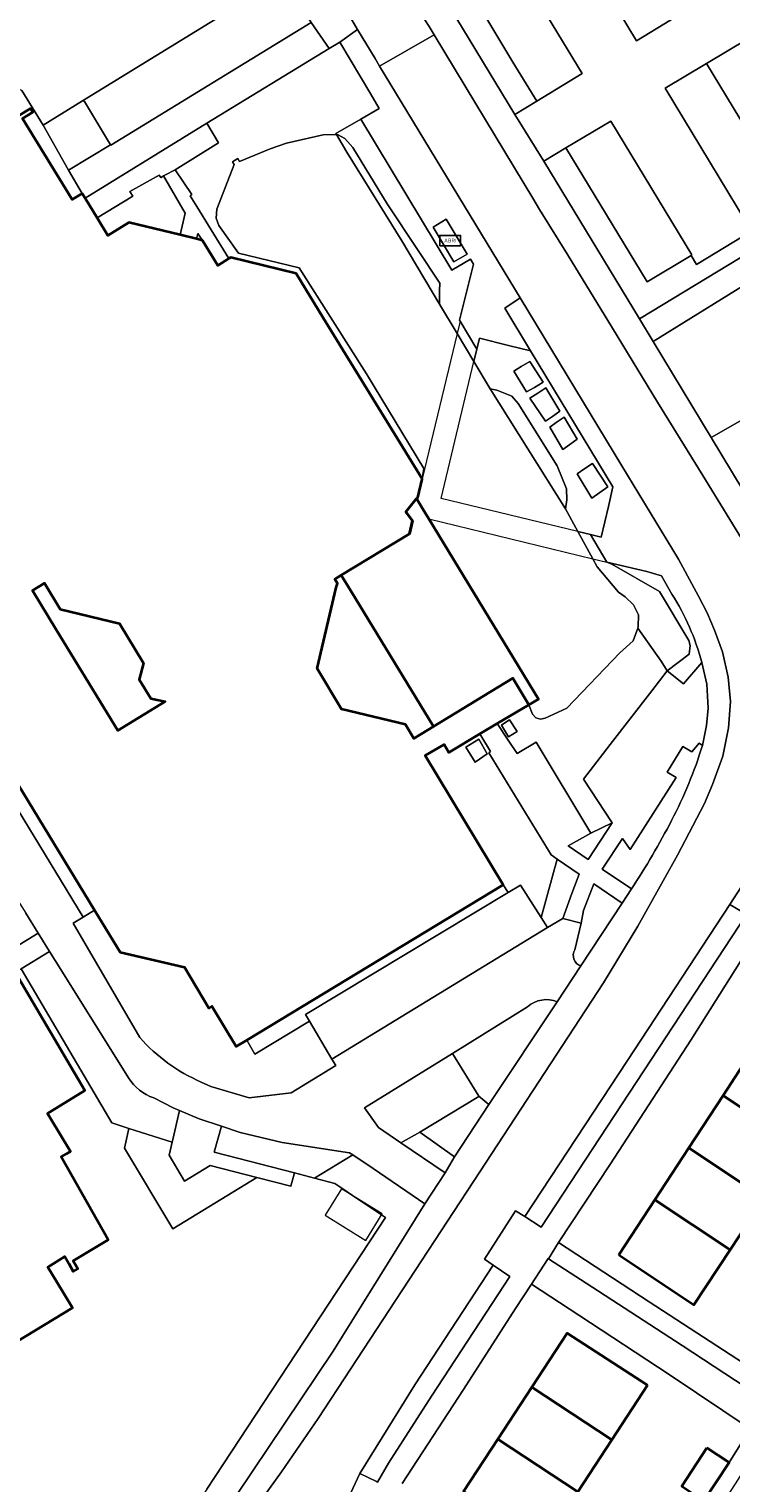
# Model space of a CAD drawing. Extents: x 147051 to 149075, y 463071 to 465537.
# Tile 90 of 229: x 147820 to 147887, y 464381 to 464520. Entities that reach past the tile are written whole.
import ezdxf
from ezdxf.enums import TextEntityAlignment as Align

# ---------------------------------------------------------------- set-up
doc = ezdxf.new("R2010")
doc.units = 0
doc.header["$LTSCALE"] = 0.5
doc.layers.get('0').update_dxf_attribs({"linetype": 'CONTINUOUS'})
for name, color, linetype, lineweight in [('B-PV-GR-BEPLANTING_CULTUUR_BODEMBEDEKKER-GV', 252, 'CONTINUOUS', 18), ('B-PV-GR-BEPLANTING_CULTUUR_HEESTERS-GV', 252, 'CONTINUOUS', 18), ('B-PV-IE-MEUBILAIR_WEGMEUBILAIR-S', 252, 'CONTINUOUS', 25), ('B-PV-OG-BEBOUWING-GV', 6, 'CONTINUOUS', 35), ('B-PV-OG-BEBOUWING_LUIFEL-GV', 6, 'CONTINUOUS', 18), ('B-PV-OG-TERREIN_BEGROEID-GV', 252, 'CONTINUOUS', 18), ('B-PV-OG-TERREIN_ERF-GV', 252, 'CONTINUOUS', 18), ('B-PV-OG-WATER_SLOOT-GV', 252, 'CONTINUOUS', 18), ('B-PV-VH-GESLOTENVERHARDING-GV', 252, 'CONTINUOUS', 18), ('B-PV-VH-GESLOTENVERHARDING_ASFALT-GV', 252, 'CONTINUOUS', 18), ('B-PV-VH-GESLOTENVERHARDING_BETON-GV', 252, 'CONTINUOUS', 18), ('B-PV-VH-OPENVERHARDING_BETONSTRAATSTEEN-GV', 252, 'CONTINUOUS', 18), ('B-PV-VH-OPENVERHARDING_STRAATBAKSTEEN-GV', 252, 'CONTINUOUS', 18), ('B-PV-VH-OPENVERHARDING_TEGEL-GV', 252, 'CONTINUOUS', 18)]:
    doc.layers.add(name, color=color, linetype=linetype, lineweight=lineweight)
doc.styles.add('NLCS-ISO', font='NLCS-ISO.ttf')

# ---------------------------------------------------------------- blocks, each defined once
blk = doc.blocks.new('SIE-WEG_ABRI-SO')
blk.add_lwpolyline([(-5, -2.5), (5, -2.5), (5, 2.5), (-5, 2.5)], close=True)
at = {"style": 'NLCS-ISO'}
blk.add_text('ABRI', height=1.8, dxfattribs=at).set_placement((0, 0), align=Align.MIDDLE_CENTER)

msp = doc.modelspace()

# ---------------------------------------------------------------- linework, layer by layer
at = {"layer": 'B-PV-GR-BEPLANTING_CULTUUR_BODEMBEDEKKER-GV', "flags": 128}
for points in [[(147866.026, 464489.955), (147863.241, 464490.647), (147862.977, 464489.616), (147862.691, 464488.422), (147864.271, 464485.783), (147864.914, 464485.676), (147866.331, 464485.1), (147866.953, 464484.374), (147870.692, 464478.418), (147871.567, 464476.202), (147871.615, 464475.136), (147871.493, 464474.295), (147872.668, 464472.125), (147873.892, 464471.83), (147874.91, 464471.585), (147875.591, 464474.515), (147876.036, 464476.406), (147868.134, 464489.431)], [(147867.74, 464485.497), (147866.518, 464487.498), (147867.247, 464487.939), (147868.064, 464488.432), (147869.348, 464486.423), (147868.496, 464485.932)], [(147871.493, 464474.295), (147871.615, 464475.136), (147871.567, 464476.202), (147870.692, 464478.418), (147866.953, 464484.374), (147866.331, 464485.1), (147864.914, 464485.676), (147864.271, 464485.783)], [(147869.581, 464482.703), (147868.075, 464484.909), (147868.83, 464485.396), (147869.607, 464485.896), (147870.952, 464483.661), (147870.226, 464483.154)], [(147871.239, 464479.987), (147869.968, 464482.126), (147870.6, 464482.554), (147871.363, 464483.072), (147872.611, 464480.964), (147871.904, 464480.46)], [(147874.012, 464475.299), (147872.588, 464477.646), (147873.344, 464478.148), (147874.08, 464478.636), (147875.544, 464476.385), (147874.78, 464475.843)]]:
    msp.add_lwpolyline(points, close=True, dxfattribs=at)
at = {"layer": 'B-PV-GR-BEPLANTING_CULTUUR_HEESTERS-GV', "flags": 128}
for points in [[(147836.133, 464503.287), (147837.512, 464501.051), (147839.217, 464498.287), (147839.404, 464498.4), (147845.649, 464496.866), (147848.25, 464492.596), (147857.737, 464477.156), (147857.902, 464478.142), (147852.389, 464487.222), (147845.963, 464497.388), (147840.132, 464498.807), (147838.238, 464501.467), (147837.976, 464502.174), (147838.061, 464503.015), (147839.702, 464507.304), (147839.556, 464507.572), (147840.066, 464507.875), (147840.213, 464507.595), (147843.165, 464508.82), (147844.733, 464509.37), (147848.26, 464510.154), (147849.517, 464510.183), (147849.458, 464510.285), (147851.85, 464511.658), (147853.628, 464512.667), (147852.808, 464514.046), (147849.835, 464519.048), (147848.82, 464518.43), (147837.085, 464511.284), (147838.229, 464509.404), (147834.065, 464506.809), (147835.656, 464504.422), (147835.497, 464504.318)], [(147832.528, 464506.274), (147829.718, 464504.722), (147830.006, 464504.29), (147826.565, 464502.2), (147827.588, 464500.517), (147829.617, 464501.749), (147834.526, 464500.553), (147835.013, 464502.651), (147832.929, 464506.212), (147832.712, 464506.078), (147832.681, 464506.057)], [(147913.861, 464498.268), (147908.26, 464507.514), (147906.304, 464506.51), (147904.386, 464505.435), (147894.345, 464499.292), (147879.88, 464490.339), (147885.46, 464481.14), (147892.68, 464485.258), (147897.34, 464488.004), (147907.893, 464494.743), (147909.111, 464495.465), (147910.073, 464496.075)], [(147836.229, 464500.684), (147836.095, 464500.17), (147836.685, 464500.027)], [(147866.518, 464487.498), (147867.74, 464485.497), (147868.496, 464485.932), (147869.348, 464486.423), (147868.064, 464488.432), (147867.247, 464487.939)], [(147869.581, 464482.703), (147870.226, 464483.154), (147870.952, 464483.661), (147869.607, 464485.896), (147868.83, 464485.396), (147868.075, 464484.909)], [(147871.239, 464479.987), (147871.904, 464480.46), (147872.611, 464480.964), (147871.363, 464483.072), (147870.6, 464482.554), (147869.968, 464482.126)], [(147875.544, 464476.385), (147874.08, 464478.636), (147873.344, 464478.148), (147872.588, 464477.646), (147874.012, 464475.299), (147874.78, 464475.843)], [(147873.892, 464471.83), (147872.668, 464472.125), (147874.091, 464469.498), (147874.506, 464468.732), (147876.555, 464466.29), (147877.206, 464465.861), (147878.013, 464465.07), (147878.472, 464464.111), (147878.445, 464462.959), (147878.407, 464462.855), (147880.651, 464459.662), (147881.224, 464458.737), (147883.35, 464460.339), (147883.424, 464461.19), (147883.298, 464461.665), (147880.481, 464466.357), (147875.94, 464468.981), (147875.457, 464469.166)], [(147877.957, 464461.615), (147876.679, 464460.48), (147871.619, 464455.169), (147869.542, 464454.218), (147869.073, 464454.114), (147868.634, 464454.23), (147868.315, 464454.592), (147867.969, 464455.5), (147864.934, 464453.692), (147865.984, 464452.112), (147866.836, 464450.821), (147868.664, 464451.925), (147873.924, 464443.182), (147875.965, 464444.167), (147873.219, 464448.356), (147875.776, 464451.68), (147879.747, 464456.843), (147881.224, 464458.737), (147880.651, 464459.662), (147878.407, 464462.855)], [(147865.335, 464453.551), (147866.018, 464452.427), (147866.847, 464452.939), (147866.118, 464454.055), (147865.558, 464453.694)], [(147866.118, 464454.055), (147866.847, 464452.939), (147866.018, 464452.427), (147865.335, 464453.551), (147865.558, 464453.694)], [(147870.695, 464440.693), (147870.122, 464441.089), (147864.117, 464450.893), (147864.286, 464451.003), (147863.276, 464452.705), (147860.292, 464450.927), (147859.842, 464451.682), (147858.015, 464450.641), (147865.518, 464438.242), (147865.975, 464437.482), (147867.18, 464438.208), (147869.143, 464435.103)], [(147863.175, 464452.206), (147861.935, 464451.431), (147862.819, 464449.981), (147863.973, 464450.78)], [(147863.973, 464450.78), (147862.819, 464449.981), (147861.935, 464451.431), (147863.175, 464452.206)], [(147873.924, 464443.182), (147871.724, 464441.967), (147873.645, 464440.648), (147875.965, 464444.167)], [(147869.143, 464435.103), (147869.762, 464434.123), (147871.214, 464435.001), (147872.076, 464437.407), (147872.795, 464439.239), (147870.695, 464440.693)], [(147863.182, 464417.934), (147857.516, 464414.493), (147860.828, 464412.151), (147864.145, 464417.144), (147863.164, 464417.963)], [(147837.807, 464412.591), (147845.489, 464410.597), (147847.43, 464410.094), (147851.089, 464412.329), (147850.764, 464412.529), (147844.305, 464413.522), (147840.299, 464414.468), (147838.514, 464415.068)], [(147837.981, 464376.205), (147838.979, 464378.083), (147839.803, 464379.485), (147839.943, 464379.694), (147849.216, 464393.51), (147858.004, 464407.634), (147853.043, 464411.006), (147851.089, 464412.329), (147847.43, 464410.094), (147849.371, 464409.59), (147850.035, 464409.135), (147851.075, 464408.422), (147854.227, 464406.328), (147837.887, 464381.491), (147837.089, 464380.277), (147835.879, 464378.439), (147835.585, 464377.992), (147835.577, 464377.98), (147836.279, 464377.483), (147837.619, 464375.267)], [(147882.656, 464394.033), (147873.466, 464400.017), (147869.849, 464402.353), (147869.806, 464402.381), (147868.236, 464399.94), (147872.759, 464396.965), (147881.431, 464391.262), (147889.198, 464386.065), (147890.86, 464388.66)]]:
    msp.add_lwpolyline(points, close=True, dxfattribs=at)
for points in [[(147881.686, 464466.091), (147880.699, 464467.864), (147879.274, 464468.268), (147875.457, 464469.166), (147875.94, 464468.981), (147880.481, 464466.357), (147883.298, 464461.665), (147883.424, 464461.19), (147883.35, 464460.339), (147881.224, 464458.737), (147882.81, 464457.499), (147884.545, 464459.557), (147884.541, 464459.578)], [(147884.607, 464451.594), (147884.295, 464451.825), (147883.585, 464450.985), (147883.583, 464450.986), (147882.724, 464451.478), (147881.242, 464449.035), (147882.088, 464448.532), (147877.671, 464441.628), (147876.961, 464442.655), (147874.988, 464439.726), (147877.82, 464437.834)], [(147874.186, 464438.313), (147873.205, 464435.756)], [(147876.923, 464436.466), (147874.186, 464438.313)], [(147826.329, 464435.789), (147825.251, 464435.126)], [(147828.774, 464431.775), (147826.329, 464435.789)], [(147872.957, 464430.458), (147876.923, 464436.466)], [(147873.205, 464435.756), (147872.977, 464434.535)], [(147825.251, 464435.126), (147824.286, 464434.544)], [(147824.286, 464434.544), (147830.665, 464423.6)], [(147872.977, 464434.535), (147872.388, 464432.006)], [(147829.571, 464419.729), (147823.095, 464430.104), (147822.017, 464431.832), (147819.308, 464430.176), (147827.988, 464415.396), (147829.632, 464414.868), (147833.764, 464413.541), (147833.826, 464413.804), (147834.477, 464416.58), (147833.863, 464416.837), (147832.01, 464417.786)], [(147834.96, 464430.317), (147828.774, 464431.775)], [(147837.301, 464426.404), (147834.96, 464430.317)], [(147864.145, 464417.144), (147870.694, 464427.003)], [(147837.58, 464426.578), (147837.301, 464426.404)], [(147839.893, 464422.712), (147837.58, 464426.578)], [(147867.849, 464426.535), (147860.637, 464422.055)], [(147846.937, 464425.141), (147841.697, 464421.992)], [(147849.076, 464421.513), (147846.937, 464425.141)], [(147840.929, 464423.34), (147839.893, 464422.712)], [(147841.697, 464421.992), (147840.929, 464423.34)], [(147849.471, 464420.913), (147849.076, 464421.513)], [(147860.637, 464422.055), (147863.164, 464417.963)], [(147845.18, 464418.263), (147849.471, 464420.913)], [(147836.544, 464419.315), (147837.484, 464418.892)], [(147837.484, 464418.892), (147841.147, 464417.799)], [(147841.147, 464417.799), (147845.18, 464418.263)], [(147863.164, 464417.963), (147864.145, 464417.144)]]:
    msp.add_lwpolyline(points, dxfattribs=at)
at = {"layer": 'B-PV-GR-BEPLANTING_CULTUUR_HEESTERS-GV'}
for points in [[(147884.541, 464459.578, 0.0794006), (147881.686, 464466.091)], [(147881.66, 464444.405, 0.0463448), (147884.607, 464451.594)], [(147877.82, 464437.834, 0.0250351), (147881.66, 464444.405)], [(147872.388, 464432.006, 0.4927985), (147872.957, 464430.458)], [(147870.694, 464427.003, 0.2875467), (147867.849, 464426.535)], [(147830.665, 464423.6, 0.1131391), (147836.544, 464419.315)], [(147832.01, 464417.786, -0.1716336), (147829.571, 464419.729)]]:
    msp.add_lwpolyline(points, format="xyb", dxfattribs=at)
at = {"layer": 'B-PV-OG-BEBOUWING-GV', "flags": 128}
for points in [[(147807.752, 464466.282), (147826.329, 464435.789), (147828.774, 464431.775), (147834.96, 464430.317), (147837.301, 464426.404), (147837.58, 464426.578), (147839.893, 464422.712), (147840.929, 464423.34), (147865.518, 464438.242), (147858.015, 464450.641), (147859.842, 464451.682), (147860.292, 464450.927), (147863.276, 464452.705), (147864.934, 464453.692), (147867.969, 464455.5), (147866.428, 464458.049), (147858.832, 464453.42), (147857.669, 464452.711), (147856.953, 464452.275), (147856.136, 464453.614), (147850.001, 464455.069), (147847.667, 464458.961), (147849.51, 464466.731), (147849.607, 464467.142), (147849.361, 464467.545), (147849.987, 464467.926), (147856.52, 464471.902), (147856.824, 464473.147), (147856.181, 464474.005), (147857.19, 464475.284), (147857.336, 464475.383), (147857.755, 464477.127), (147857.737, 464477.156), (147848.25, 464492.596), (147845.649, 464496.866), (147839.404, 464498.4), (147839.217, 464498.287), (147838.136, 464497.638), (147836.685, 464500.027), (147836.095, 464500.17), (147834.526, 464500.553), (147829.617, 464501.749), (147827.588, 464500.517), (147826.565, 464502.2), (147825.427, 464504.072), (147825.147, 464504.532), (147824.172, 464503.947), (147819.436, 464511.738), (147820.407, 464512.326), (147820.192, 464512.68), (147802.801, 464502.149)], [(147804.486, 464385.688), (147824.218, 464397.66), (147822.734, 464400.097), (147821.837, 464401.569), (147823.483, 464402.571), (147823.854, 464401.919), (147824.294, 464401.145), (147824.729, 464401.392), (147824.282, 464402.177), (147827.623, 464404.189), (147823.117, 464412.126), (147823.649, 464412.436), (147823.971, 464412.624), (147824.011, 464412.647), (147822.074, 464415.893), (147821.825, 464416.31), (147825.385, 464418.506), (147818.73, 464429.837)]]:
    msp.add_lwpolyline(points, dxfattribs=at)
for points in [[(147867.969, 464455.5), (147868.891, 464456.049), (147858.383, 464473.322), (147857.783, 464474.309), (147857.19, 464475.284), (147856.181, 464474.005), (147856.824, 464473.147), (147856.52, 464471.902), (147849.987, 464467.926), (147850.896, 464466.435), (147858.832, 464453.42), (147866.428, 464458.049)], [(147822.691, 464462.655), (147820.38, 464466.449), (147821.539, 464467.149), (147823.041, 464464.68), (147828.712, 464463.283), (147831.029, 464459.473), (147830.607, 464457.916), (147831.713, 464456.096), (147833.111, 464455.795), (147828.559, 464453.022)], [(147886.584, 464418.036), (147893.817, 464413.205), (147896.431, 464417.183), (147897.37, 464416.566), (147898.047, 464417.596), (147897.373, 464418.042), (147897.452, 464418.161), (147891.018, 464422.423), (147891.118, 464422.573), (147890.825, 464422.763), (147890.019, 464423.294)], [(147890.523, 464408.19), (147893.817, 464413.205), (147886.584, 464418.036), (147883.303, 464413.012)], [(147890.523, 464408.19), (147883.303, 464413.012), (147880.036, 464408.013), (147887.261, 464403.223)], [(147876.6, 464402.752), (147883.799, 464397.953), (147887.261, 464403.223), (147880.036, 464408.013)], [(147879.353, 464390.226), (147871.658, 464395.225), (147868.261, 464390.047), (147875.917, 464384.983)], [(147868.261, 464390.047), (147864.987, 464385.056), (147872.657, 464380.009), (147875.917, 464384.983)], [(147861.705, 464380.052), (147868.81, 464375.378), (147869.377, 464375.005), (147872.657, 464380.009), (147864.987, 464385.056)], [(147885.031, 464384.223), (147882.629, 464380.544), (147884.751, 464379.14), (147887.162, 464382.832)]]:
    msp.add_lwpolyline(points, close=True, dxfattribs=at)
at = {"layer": 'B-PV-OG-BEBOUWING_LUIFEL-GV', "flags": 128}
msp.add_lwpolyline([(147848.438, 464406.531), (147852.341, 464404.114), (147853.921, 464406.664), (147850.018, 464409.081)], close=True, dxfattribs=at)
at = {"layer": 'B-PV-OG-TERREIN_BEGROEID-GV', "flags": 128}
for points in [[(147856.671, 464528.536), (147866.611, 464512.12), (147868.723, 464513.377), (147866.445, 464517.136), (147859.679, 464528.413)], [(147797.464, 464424.822), (147797.468, 464424.848), (147808.392, 464427.562), (147808.754, 464427.781), (147810.345, 464428.742), (147814.295, 464431.129), (147815.007, 464429.965), (147820.925, 464433.582), (147819.726, 464435.502)]]:
    msp.add_lwpolyline(points, dxfattribs=at)
for points in [[(147861.381, 464492.294), (147861.332, 464492.377), (147862.658, 464497.737), (147862.383, 464498.244), (147860.588, 464497.166), (147851.85, 464511.658), (147849.458, 464510.285), (147849.517, 464510.183), (147849.635, 464510.186), (147850.324, 464509.806), (147851.081, 464508.954), (147854.393, 464503.536), (147857.309, 464499.151), (147859.423, 464495.928), (147859.401, 464495.185), (147859.397, 464493.922), (147861.091, 464491.093), (147862.691, 464488.422), (147862.977, 464489.616)], [(147859.401, 464495.185), (147859.423, 464495.928), (147857.309, 464499.151), (147854.393, 464503.536), (147851.081, 464508.954), (147850.324, 464509.806), (147849.635, 464510.186), (147849.517, 464510.183), (147850.522, 464508.49), (147855.785, 464500.004), (147859.397, 464493.922)], [(147900.908, 464506.348), (147900.236, 464507.443), (147897.302, 464505.668), (147896.713, 464506.554), (147892.763, 464504.164), (147888.917, 464501.837), (147889.427, 464500.981), (147884.037, 464497.719), (147883.531, 464498.589), (147879.298, 464496.044), (147871.517, 464508.911), (147869.413, 464507.641), (147878.57, 464492.5), (147890.329, 464499.648)]]:
    msp.add_lwpolyline(points, close=True, dxfattribs=at)
at = {"layer": 'B-PV-OG-TERREIN_ERF-GV', "flags": 128}
for points in [[(147911.343, 464487.231), (147910.08, 464489.354), (147910.635, 464489.684), (147910.176, 464490.433), (147909.497, 464491.767), (147907.893, 464494.743), (147897.34, 464488.004), (147892.68, 464485.258), (147885.46, 464481.14), (147892.605, 464469.269), (147894.421, 464466.136), (147903.681, 464451.303), (147919.259, 464460.736), (147919.894, 464461.123), (147925.011, 464464.223), (147925.005, 464464.233), (147925.857, 464464.756), (147924.279, 464467.389), (147918.237, 464477.572), (147912.203, 464487.741), (147911.922, 464487.574)], [(147828.559, 464453.022), (147833.111, 464455.795), (147831.713, 464456.096), (147830.607, 464457.916), (147831.029, 464459.473), (147828.712, 464463.283), (147823.041, 464464.68), (147821.539, 464467.149), (147820.38, 464466.449), (147822.691, 464462.655)], [(147887.261, 464403.223), (147883.799, 464397.953), (147876.6, 464402.752), (147880.036, 464408.013), (147883.303, 464413.012), (147886.584, 464418.036), (147890.019, 464423.294), (147890.825, 464422.763), (147894.099, 464427.712), (147897.41, 464432.715), (147900.973, 464438.101), (147908.359, 464433.213), (147904.78, 464427.793), (147901.473, 464422.785), (147898.047, 464417.596), (147897.37, 464416.566), (147896.431, 464417.183), (147893.817, 464413.205), (147890.523, 464408.19)], [(147862.622, 464364.699), (147854.924, 464369.715), (147858.423, 464375.049), (147861.705, 464380.052), (147864.987, 464385.056), (147868.261, 464390.047), (147871.658, 464395.225), (147879.353, 464390.226), (147875.917, 464384.983), (147872.657, 464380.009), (147869.377, 464375.005), (147868.81, 464375.378), (147868.699, 464375.21), (147865.522, 464370.38), (147866.095, 464369.995), (147866.005, 464369.861)]]:
    msp.add_lwpolyline(points, close=True, dxfattribs=at)
for points in [[(147896.241, 464443.55), (147883.504, 464423.323), (147875.791, 464411.476), (147870.814, 464403.925), (147879.504, 464398.235), (147891.835, 464390.198)], [(147882.629, 464380.544), (147885.031, 464384.223), (147887.162, 464382.832), (147889.198, 464386.065), (147881.431, 464391.262), (147872.759, 464396.965), (147868.236, 464399.94), (147866.699, 464397.583), (147861.713, 464389.836), (147855.832, 464380.806)]]:
    msp.add_lwpolyline(points, dxfattribs=at)
at = {"layer": 'B-PV-OG-WATER_SLOOT-GV', "flags": 128}
msp.add_lwpolyline([(147858.832, 464453.42), (147866.428, 464458.049), (147867.969, 464455.5), (147868.315, 464454.592), (147868.634, 464454.23), (147869.073, 464454.114), (147869.542, 464454.218), (147871.619, 464455.169), (147876.679, 464460.48), (147877.957, 464461.615), (147878.407, 464462.855), (147878.445, 464462.959), (147878.472, 464464.111), (147878.013, 464465.07), (147877.206, 464465.861), (147876.555, 464466.29), (147874.506, 464468.732), (147874.091, 464469.498), (147872.668, 464472.125), (147871.493, 464474.295), (147864.271, 464485.783), (147862.691, 464488.422), (147861.091, 464491.093), (147859.397, 464493.922), (147855.785, 464500.004), (147850.522, 464508.49), (147849.517, 464510.183), (147848.26, 464510.154), (147844.733, 464509.37), (147843.165, 464508.82), (147840.213, 464507.595), (147840.066, 464507.875), (147839.556, 464507.572), (147839.702, 464507.304), (147838.061, 464503.015), (147837.976, 464502.174), (147838.238, 464501.467), (147840.132, 464498.807), (147845.963, 464497.388), (147852.389, 464487.222), (147857.902, 464478.142), (147857.737, 464477.156), (147857.755, 464477.127), (147857.336, 464475.383), (147857.19, 464475.284), (147856.181, 464474.005), (147856.824, 464473.147), (147856.52, 464471.902), (147849.987, 464467.926), (147849.361, 464467.545), (147849.607, 464467.142), (147849.51, 464466.731), (147847.667, 464458.961), (147850.001, 464455.069), (147856.136, 464453.614), (147856.953, 464452.275), (147857.669, 464452.711)], close=True, dxfattribs=at)
at = {"layer": 'B-PV-VH-GESLOTENVERHARDING-GV', "flags": 128}
msp.add_lwpolyline([(147875.457, 464469.166), (147873.892, 464471.83), (147872.668, 464472.125), (147859.547, 464475.286), (147862.691, 464488.422), (147862.977, 464489.616), (147861.381, 464492.294), (147861.091, 464491.093), (147857.737, 464477.156), (147857.755, 464477.127), (147857.336, 464475.383), (147857.19, 464475.284), (147857.783, 464474.309), (147858.383, 464473.322), (147874.091, 464469.498)], close=True, dxfattribs=at)
at = {"layer": 'B-PV-VH-GESLOTENVERHARDING_ASFALT-GV', "flags": 128}
for points in [[(147843.765, 464544.706), (147842.902, 464546.149), (147842.445, 464546.912), (147837.268, 464543.848), (147837.751, 464543.021), (147838.099, 464542.423), (147841.685, 464536.484), (147841.716, 464536.432), (147843.642, 464533.267), (147848.369, 464525.499), (147850.505, 464521.988), (147851.543, 464520.263), (147853.221, 464517.473), (147853.664, 464516.737), (147858.904, 464519.742), (147858.407, 464520.554), (147857.991, 464521.202)], [(147942.103, 464526.504), (147930.134, 464519.643), (147926.073, 464517.758), (147915.002, 464513.042), (147905.933, 464509.179), (147900.908, 464506.348), (147890.329, 464499.648), (147878.57, 464492.5), (147879.88, 464490.339), (147894.345, 464499.292), (147904.386, 464505.435), (147906.304, 464506.51), (147908.26, 464507.514), (147908.806, 464507.771), (147910.081, 464508.371), (147911.551, 464509.011), (147918.092, 464511.527), (147924.669, 464514.333), (147927.345, 464515.211), (147930.27, 464516.764), (147937.771, 464520.998)], [(147888.954, 464470.442), (147884.635, 464477.479), (147880.316, 464484.515), (147875.997, 464491.603), (147871.677, 464498.69), (147868.995, 464503.003), (147868.339, 464504.091), (147862.889, 464513.132), (147858.904, 464519.742), (147853.664, 464516.737), (147867.134, 464494.526), (147876.897, 464478.426), (147882.327, 464469.449), (147884.237, 464465.922), (147885.062, 464464.308), (147885.775, 464462.641), (147886.535, 464460.577), (147887.072, 464458.151), (147887.298, 464455.796), (147887.111, 464453.291), (147886.557, 464450.559), (147885.571, 464447.857), (147884.8, 464446.027), (147882.206, 464441.085), (147878.423, 464434.265), (147875.139, 464428.835), (147863.267, 464410.707), (147847.778, 464387.058), (147844.267, 464381.939), (147840.802, 464377.126)], [(147830.665, 464423.6), (147824.286, 464434.544), (147825.251, 464435.126), (147807.959, 464463.556)], [(147892.399, 464283.207), (147883.228, 464298.405), (147882.517, 464299.583), (147863.038, 464331.639), (147853.828, 464346.669), (147848.257, 464355.749), (147847.477, 464357.688), (147846.43, 464361.36), (147846.044, 464363.544), (147845.912, 464366.055), (147846.013, 464368.006), (147846.282, 464369.454), (147846.869, 464371.3), (147848.593, 464374.984), (147851.773, 464381.78), (147857.029, 464390.259), (147864.539, 464401.756), (147863.702, 464402.319), (147866.676, 464406.974), (147867.569, 464406.405), (147877.412, 464421.366), (147887.254, 464436.327), (147888.708, 464438.603)], [(147818.745, 464437.074), (147819.726, 464435.502), (147820.925, 464433.582), (147822.017, 464431.832), (147823.095, 464430.104), (147829.571, 464419.729)], [(147872.388, 464432.006), (147872.977, 464434.535), (147871.214, 464435.001), (147869.762, 464434.123), (147849.076, 464421.513), (147849.471, 464420.913), (147845.18, 464418.263), (147841.147, 464417.799), (147837.484, 464418.892), (147836.544, 464419.315)], [(147870.694, 464427.003), (147872.957, 464430.458)], [(147832.01, 464417.786), (147833.863, 464416.837), (147834.477, 464416.58), (147836.368, 464415.789), (147838.514, 464415.068), (147840.299, 464414.468), (147844.305, 464413.522), (147850.764, 464412.529), (147851.089, 464412.329), (147853.043, 464411.006), (147858.004, 464407.634), (147859.934, 464410.59), (147855.693, 464413.498), (147853.561, 464414.96), (147852.222, 464416.828), (147860.637, 464422.055), (147867.849, 464426.535)]]:
    msp.add_lwpolyline(points, dxfattribs=at)
at = {"layer": 'B-PV-VH-GESLOTENVERHARDING_ASFALT-GV'}
for points in [[(147872.957, 464430.458, -0.4927985), (147872.388, 464432.006)], [(147867.849, 464426.535, -0.2875467), (147870.694, 464427.003)], [(147836.544, 464419.315, -0.1131391), (147830.665, 464423.6)], [(147829.571, 464419.729, 0.1716336), (147832.01, 464417.786)]]:
    msp.add_lwpolyline(points, format="xyb", dxfattribs=at)
at = {"layer": 'B-PV-VH-GESLOTENVERHARDING_BETON-GV', "flags": 128}
msp.add_lwpolyline([(147860.789, 464497.972), (147862.057, 464498.709), (147860.037, 464502.062), (147858.797, 464501.3)], close=True, dxfattribs=at)
at = {"layer": 'B-PV-VH-OPENVERHARDING_BETONSTRAATSTEEN-GV', "flags": 128}
for points in [[(147863.99, 464531.013), (147873.074, 464516.026), (147868.723, 464513.377), (147866.611, 464512.12), (147869.413, 464507.641), (147871.517, 464508.911), (147875.842, 464511.471), (147883.611, 464498.637), (147883.531, 464498.589), (147884.037, 464497.719), (147889.427, 464500.981), (147888.917, 464501.837), (147888.816, 464501.776), (147881.028, 464514.622), (147884.996, 464517.003), (147888.952, 464519.376), (147896.713, 464506.554), (147897.302, 464505.668), (147900.236, 464507.443), (147902.346, 464508.715), (147901.84, 464509.593), (147882.284, 464542.077)], [(147882.235, 464521.556), (147878.275, 464519.18), (147870.522, 464532.048)], [(147825.163, 464513.432), (147844.452, 464525.288)], [(147819.345, 464514.417), (147821.418, 464511.091)], [(147821.418, 464511.091), (147825.163, 464513.432)]]:
    msp.add_lwpolyline(points, dxfattribs=at)
for points in [[(147874.488, 464534.42), (147874.209, 464534.253), (147870.617, 464532.105), (147870.522, 464532.048), (147878.275, 464519.18), (147882.235, 464521.556)], [(147873.074, 464516.026), (147863.99, 464531.013), (147859.679, 464528.413), (147866.445, 464517.136), (147868.723, 464513.377)], [(147845.401, 464523.729), (147844.452, 464525.288), (147825.163, 464513.432), (147825.356, 464513.359), (147827.866, 464509.2), (147827.895, 464509.151), (147847.103, 464520.934)], [(147892.763, 464504.164), (147896.713, 464506.554), (147888.952, 464519.376), (147884.996, 464517.003)], [(147892.763, 464504.164), (147884.996, 464517.003), (147881.028, 464514.622), (147888.816, 464501.776), (147888.917, 464501.837)], [(147823.831, 464506.775), (147827.866, 464509.2), (147825.356, 464513.359), (147825.163, 464513.432), (147821.418, 464511.091)], [(147879.298, 464496.044), (147883.531, 464498.589), (147883.611, 464498.637), (147875.842, 464511.471), (147871.517, 464508.911)], [(147869.762, 464434.123), (147869.143, 464435.103), (147867.18, 464438.208), (147865.975, 464437.482), (147846.552, 464425.78), (147846.937, 464425.141), (147849.076, 464421.513)], [(147887.254, 464436.327), (147877.412, 464421.366), (147867.569, 464406.405), (147869.157, 464405.393), (147888.822, 464435.384)], [(147857.516, 464414.493), (147863.182, 464417.934), (147863.164, 464417.963), (147860.637, 464422.055), (147852.222, 464416.828), (147853.561, 464414.96), (147855.693, 464413.498)], [(147854.503, 464382.771), (147858.64, 464389.176), (147866.15, 464400.673), (147864.539, 464401.756), (147857.029, 464390.259), (147851.773, 464381.78), (147853.353, 464380.989), (147853.45, 464380.941)]]:
    msp.add_lwpolyline(points, close=True, dxfattribs=at)
at = {"layer": 'B-PV-VH-OPENVERHARDING_STRAATBAKSTEEN-GV', "flags": 128}
for points in [[(147825.427, 464504.072), (147826.565, 464502.2), (147830.006, 464504.29), (147829.718, 464504.722), (147832.528, 464506.274), (147832.681, 464506.057), (147832.712, 464506.078), (147832.929, 464506.212), (147833.065, 464506.296), (147834.065, 464506.809), (147838.229, 464509.404), (147837.085, 464511.284)], [(147805.262, 464484.278), (147802.821, 464474.521), (147805.097, 464470.667), (147804.416, 464468.312), (147807.429, 464463.244), (147807.959, 464463.556), (147825.251, 464435.126), (147826.329, 464435.789), (147807.752, 464466.282), (147809.025, 464467.076), (147808.283, 464468.297), (147806.182, 464471.75), (147804.065, 464475.232), (147805.596, 464481.446), (147808.942, 464483.459), (147807.613, 464485.65), (147807.203, 464486.326), (147806.207, 464487.968), (147804.403, 464486.892), (147805.425, 464485.212), (147805.475, 464485.129)]]:
    msp.add_lwpolyline(points, close=True, dxfattribs=at)
at = {"layer": 'B-PV-VH-OPENVERHARDING_TEGEL-GV', "flags": 128}
for points in [[(147894.421, 464466.136), (147892.605, 464469.269), (147885.46, 464481.14), (147879.88, 464490.339), (147878.57, 464492.5), (147869.413, 464507.641), (147866.611, 464512.12), (147856.671, 464528.536)], [(147857.991, 464521.202), (147858.407, 464520.554), (147858.904, 464519.742), (147862.889, 464513.132), (147868.339, 464504.091), (147868.995, 464503.003), (147871.677, 464498.69), (147875.997, 464491.603), (147880.316, 464484.515), (147884.635, 464477.479), (147888.954, 464470.442), (147891.831, 464465.796), (147893.019, 464463.446), (147894.049, 464461.096), (147894.526, 464459.67)], [(147840.802, 464377.126), (147844.267, 464381.939), (147847.778, 464387.058), (147863.267, 464410.707), (147875.139, 464428.835), (147878.423, 464434.265), (147882.206, 464441.085), (147884.8, 464446.027), (147885.571, 464447.857), (147886.557, 464450.559), (147887.111, 464453.291), (147887.298, 464455.796), (147887.072, 464458.151), (147886.535, 464460.577), (147885.775, 464462.641), (147885.062, 464464.308), (147884.237, 464465.922), (147882.327, 464469.449), (147876.897, 464478.426), (147867.134, 464494.526), (147867.122, 464494.518), (147865.652, 464493.532), (147868.134, 464489.431), (147876.036, 464476.406), (147875.591, 464474.515), (147874.91, 464471.585), (147873.892, 464471.83), (147875.457, 464469.166), (147879.274, 464468.268), (147880.699, 464467.864), (147881.686, 464466.091)], [(147884.541, 464459.578), (147884.545, 464459.557), (147885.021, 464457.468), (147885.161, 464455.162), (147885.013, 464453.495), (147884.811, 464452.548), (147884.607, 464451.594)], [(147855.832, 464380.806), (147861.713, 464389.836), (147866.699, 464397.583), (147868.236, 464399.94), (147869.806, 464402.381), (147869.849, 464402.353), (147870.814, 464403.925), (147875.791, 464411.476), (147883.504, 464423.323), (147896.241, 464443.55)], [(147888.708, 464438.603), (147887.254, 464436.327), (147888.822, 464435.384), (147869.157, 464405.393), (147867.569, 464406.405), (147866.676, 464406.974), (147863.702, 464402.319), (147864.539, 464401.756), (147866.15, 464400.673), (147858.64, 464389.176), (147854.503, 464382.771), (147853.45, 464380.941), (147853.353, 464380.989), (147851.773, 464381.78), (147848.593, 464374.984)], [(147877.82, 464437.834), (147876.923, 464436.466), (147872.957, 464430.458), (147870.694, 464427.003), (147864.145, 464417.144), (147860.828, 464412.151), (147859.934, 464410.59), (147858.004, 464407.634), (147849.216, 464393.51), (147839.943, 464379.694)], [(147818.73, 464429.837), (147825.385, 464418.506), (147821.825, 464416.31), (147822.074, 464415.893), (147824.011, 464412.647), (147823.971, 464412.624), (147823.649, 464412.436), (147823.117, 464412.126), (147827.623, 464404.189), (147824.282, 464402.177), (147824.729, 464401.392), (147824.294, 464401.145), (147823.854, 464401.919), (147823.483, 464402.571), (147821.837, 464401.569), (147822.734, 464400.097), (147824.218, 464397.66), (147804.486, 464385.688)], [(147837.089, 464380.277), (147837.887, 464381.491), (147854.227, 464406.328), (147851.075, 464408.422), (147850.035, 464409.135), (147849.371, 464409.59), (147847.43, 464410.094), (147845.489, 464410.597), (147845.16, 464409.317), (147841.899, 464410.16), (147833.832, 464405.247), (147829.214, 464412.973), (147829.632, 464414.868), (147827.988, 464415.396), (147819.308, 464430.176)]]:
    msp.add_lwpolyline(points, dxfattribs=at)
for points in [[(147850.505, 464521.988), (147848.369, 464525.499), (147847.816, 464525.199), (147845.401, 464523.729), (147847.103, 464520.934), (147848.82, 464518.43), (147849.835, 464519.048), (147851.543, 464520.263)], [(147825.147, 464504.532), (147825.427, 464504.072), (147837.085, 464511.284), (147848.82, 464518.43), (147847.103, 464520.934), (147827.895, 464509.151), (147827.866, 464509.2), (147823.831, 464506.775)], [(147853.664, 464516.737), (147853.221, 464517.473), (147851.543, 464520.263), (147849.835, 464519.048), (147852.808, 464514.046), (147853.628, 464512.667), (147851.85, 464511.658), (147860.588, 464497.166), (147862.383, 464498.244), (147862.658, 464497.737), (147861.332, 464492.377), (147861.381, 464492.294), (147862.977, 464489.616), (147863.241, 464490.647), (147866.026, 464489.955), (147868.134, 464489.431), (147865.652, 464493.532), (147867.122, 464494.518), (147867.134, 464494.526)], [(147802.801, 464502.149), (147820.192, 464512.68), (147820.407, 464512.326), (147819.436, 464511.738), (147824.172, 464503.947), (147825.147, 464504.532), (147823.831, 464506.775), (147821.418, 464511.091), (147819.345, 464514.417), (147819.205, 464514.467), (147814.967, 464511.892), (147814.728, 464512.287), (147801.546, 464504.197)], [(147834.526, 464500.553), (147836.095, 464500.17), (147836.229, 464500.684), (147836.685, 464500.027), (147838.136, 464497.638), (147839.217, 464498.287), (147837.512, 464501.051), (147836.133, 464503.287), (147835.497, 464504.318), (147835.656, 464504.422), (147834.065, 464506.809), (147833.065, 464506.296), (147832.929, 464506.212), (147835.013, 464502.651)], [(147858.797, 464501.3), (147860.037, 464502.062), (147862.057, 464498.709), (147860.789, 464497.972)], [(147884.811, 464452.548), (147885.013, 464453.495), (147885.161, 464455.162), (147885.021, 464457.468), (147884.545, 464459.557), (147882.81, 464457.499), (147881.224, 464458.737), (147879.747, 464456.843), (147875.776, 464451.68), (147873.219, 464448.356), (147875.965, 464444.167), (147873.645, 464440.648), (147871.724, 464441.967), (147873.924, 464443.182), (147868.664, 464451.925), (147866.836, 464450.821), (147865.984, 464452.112), (147864.934, 464453.692), (147863.276, 464452.705), (147864.286, 464451.003), (147864.117, 464450.893), (147870.122, 464441.089), (147870.695, 464440.693), (147872.795, 464439.239), (147872.076, 464437.407), (147871.214, 464435.001), (147872.977, 464434.535), (147873.205, 464435.756), (147874.186, 464438.313), (147876.923, 464436.466), (147877.82, 464437.834), (147874.988, 464439.726), (147876.961, 464442.655), (147877.671, 464441.628), (147882.088, 464448.532), (147881.242, 464449.035), (147882.724, 464451.478), (147883.583, 464450.986), (147883.585, 464450.985), (147884.295, 464451.825), (147884.607, 464451.594)], [(147846.552, 464425.78), (147865.975, 464437.482), (147865.518, 464438.242), (147840.929, 464423.34), (147841.697, 464421.992), (147846.937, 464425.141)], [(147819.308, 464430.176), (147822.017, 464431.832), (147820.925, 464433.582), (147815.007, 464429.965), (147816.078, 464428.213), (147818.73, 464429.837)], [(147836.368, 464415.789), (147834.477, 464416.58), (147833.826, 464413.804), (147833.764, 464413.541), (147833.471, 464412.29), (147834.947, 464409.795), (147837.414, 464411.319), (147841.899, 464410.16), (147845.16, 464409.317), (147845.489, 464410.597), (147837.807, 464412.591), (147838.514, 464415.068)], [(147829.632, 464414.868), (147829.214, 464412.973), (147833.832, 464405.247), (147841.899, 464410.16), (147837.414, 464411.319), (147834.947, 464409.795), (147833.471, 464412.29), (147833.764, 464413.541)], [(147859.934, 464410.59), (147860.828, 464412.151), (147857.516, 464414.493), (147855.693, 464413.498)], [(147917.455, 464373.529), (147917.045, 464373.797), (147909.809, 464378.522), (147893.127, 464389.355), (147891.835, 464390.198), (147879.504, 464398.235), (147870.814, 464403.925), (147869.849, 464402.353), (147873.466, 464400.017), (147882.656, 464394.033), (147890.86, 464388.66), (147892.131, 464387.845), (147892.2, 464387.796), (147891.625, 464386.913), (147892.208, 464386.516), (147891.72, 464385.802), (147892.785, 464385.125), (147893.45, 464386.165), (147893.05, 464386.424), (147893.425, 464387.007), (147901.717, 464381.617), (147909.205, 464376.774), (147916.487, 464372.037)], [(147890.86, 464388.66), (147889.198, 464386.065), (147887.162, 464382.832), (147884.751, 464379.14), (147882.337, 464375.444), (147880.516, 464372.999), (147883.717, 464370.877), (147884.914, 464372.764), (147883.263, 464373.795), (147884.792, 464376.17), (147887.767, 464380.79), (147888.958, 464382.639), (147890.277, 464384.681), (147890.116, 464384.812), (147892.131, 464387.845)]]:
    msp.add_lwpolyline(points, close=True, dxfattribs=at)
at = {"layer": 'B-PV-VH-OPENVERHARDING_TEGEL-GV'}
for points in [[(147881.686, 464466.091, -0.0794006), (147884.541, 464459.578)], [(147884.607, 464451.594, -0.0463448), (147881.66, 464444.405)], [(147881.66, 464444.405, -0.0250351), (147877.82, 464437.834)]]:
    msp.add_lwpolyline(points, format="xyb", dxfattribs=at)

# ---------------------------------------------------------------- block references
at = {"layer": 'B-PV-IE-MEUBILAIR_WEGMEUBILAIR-S', "xscale": 0.2, "yscale": 0.2, "zscale": 0.2}
msp.add_blockref('SIE-WEG_ABRI-SO', (147860.427, 464500.017), dxfattribs=at)

doc.saveas('drawing.dxf')
